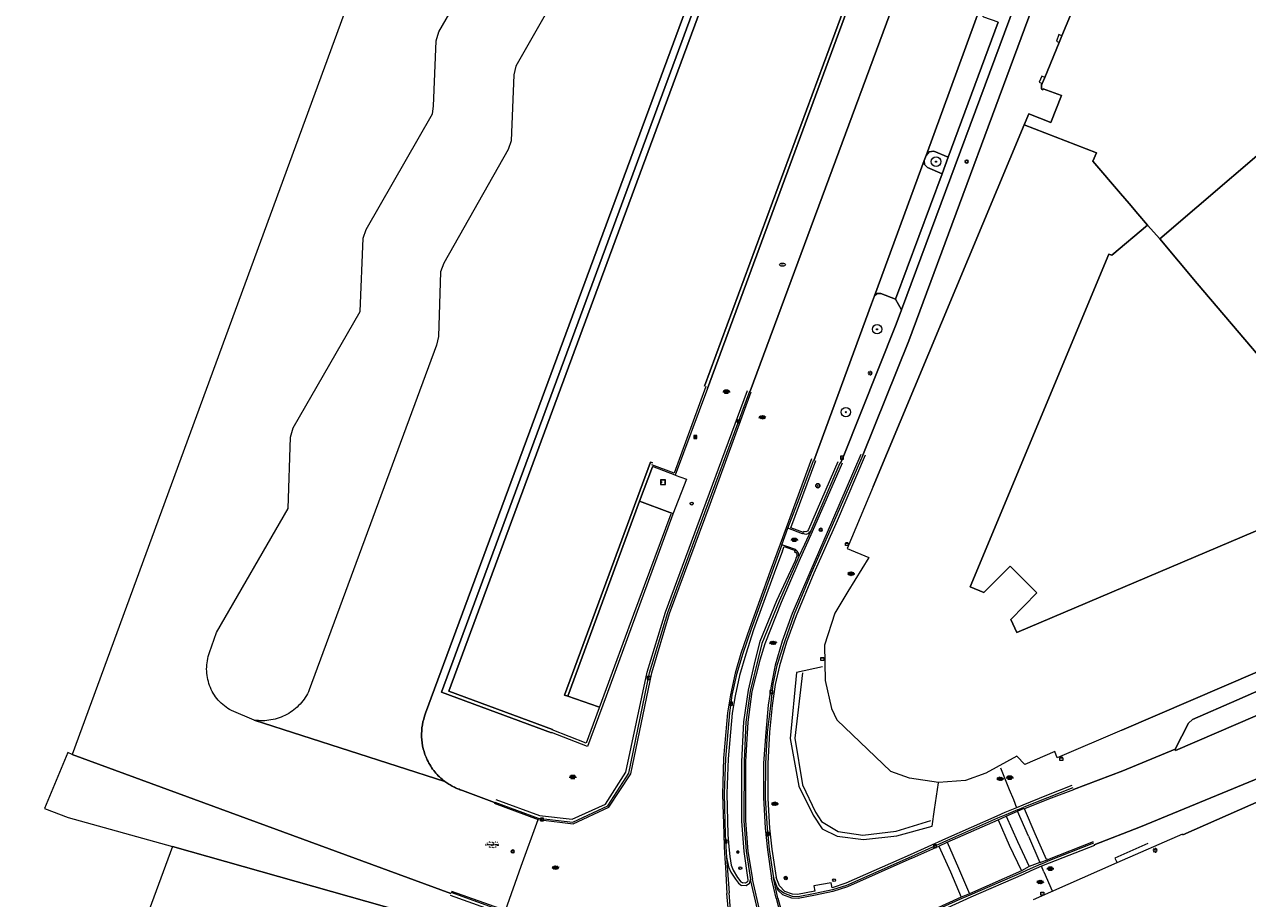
# Model space of a CAD drawing. Header units: metres. Extents: x 187916 to 189411, y 333285 to 334910.
# Tile 61 of 256: x 188072 to 188176, y 334617 to 334691. Entities that reach past the tile are written whole.
import ezdxf
from ezdxf.enums import TextEntityAlignment as Align

# ---------------------------------------------------------------- set-up
doc = ezdxf.new("R2010")
doc.units = ezdxf.units.M
for name, color, linetype, lineweight in [('B-ME-BC-BETONVORM-G', 253, 'Continuous', 18), ('B-ME-GR-BOOM-S', 253, 'Continuous', 25), ('B-ME-IE-MEUBILAIR_WEGMEUBILAIR-S', 253, 'Continuous', 18), ('B-ME-IE-MEUBILAIR_WEGMEUBILAIR_LICHTMAST-S', 253, 'Continuous', 25), ('B-ME-IE-TERREINAFSCHEIDING_KUNSTMATIG_RASTERHEKWERK-G', 253, 'IE-TERREINAFSCHEIDING-KUNSTMATIG-OPEN', 18), ('B-ME-IE-TERREINAFSCHEIDING_NATUURLIJK_HAAG-G', 253, 'IE-TERREINAFSCHEIDING-NATUURLIJK-HAAG', 18), ('B-ME-OG-BEBOUWING_HOOFDGEBOUW-G', 253, 'Continuous', 18), ('B-ME-RI-HWA_KOLK-S', 253, 'Continuous', 25), ('B-ME-RI-PUT_INSPECTIE-S', 253, 'Continuous', 25), ('B-ME-VH-GOOT-G', 253, 'Continuous', 18), ('B-ME-VH-KANTOPSLUITING_ACHTERKANTBAND-G', 253, 'Continuous', 18), ('B-ME-VH-VERHARDING_ASFALT-G', 253, 'Continuous', 18), ('B-ME-VH-VERHARDING_ASFALT-S', 253, 'Continuous', 25), ('B-ME-VH-VERHARDING_BETONSTRAATSTEEN-G', 253, 'Continuous', 18), ('B-ME-VH-VERHARDING_BETONSTRAATSTEEN-S', 253, 'Continuous', 25), ('B-ME-VH-VERHARDING_TEGEL-G', 253, 'Continuous', 18), ('B-ME-VH-VERHARDING_TEGEL-S', 253, 'Continuous', 25), ('B-WE-GR-BEPLANTING_CULTUUR_HEESTERS-GV', 253, 'Continuous', 15), ('B-WE-GR-BOOM-S', 253, 'Continuous', 15), ('B-WE-IE-MEUBILAIR-S', 253, 'Continuous', 15), ('B-WE-IE-TERREINAFSCHEIDING_KUNSTMATIG_MUUR-G', 253, 'IE-TERREINAFSCHEIDING_KUNSTMATIG-SO', 15), ('B-WE-IE-TERREINAFSCHEIDING_KUNSTMATIG_MUUR-GV', 253, 'Continuous', 15), ('B-WE-OG-BEBOUWING-GV', 253, 'Continuous', 15), ('B-WE-OG-TERREIN_ERF-GV', 253, 'Continuous', 15), ('B-WE-VH-GESLOTENVERHARDING_ASFALT-GV', 253, 'Continuous', 15), ('B-WE-VH-GESLOTENVERHARDING_BETON-GV', 253, 'Continuous', 15), ('B-WE-VH-ONVERHARD_ZAND-GV', 253, 'Continuous', 15), ('B-WE-VH-OPENVERHARDING_BETONELEMENT-GV', 253, 'Continuous', 15), ('B-WE-VH-OPENVERHARDING_BETONSTRAATSTEEN-GV', 253, 'Continuous', 15), ('B-WE-VH-OPENVERHARDING_STRAATBAKSTEEN-GV', 253, 'Continuous', 15), ('B-WE-VH-OPENVERHARDING_TEGEL-GV', 253, 'Continuous', 15), ('N-WA-VH-VERHARDING_BETON-S-100', 253, 'Continuous', 25)]:
    doc.layers.add(name, color=color, linetype=linetype, lineweight=lineweight)
doc.styles.add('NLCS-ISO', font='NLCS-ISO.ttf')
doc.linetypes.add('IE-TERREINAFSCHEIDING-KUNSTMATIG-OPEN', pattern='A,7,-1.5,[67,NLCS.SHX,S=0.75,R=0,X=0,Y=0],-1.5', length=10)
doc.linetypes.add('IE-TERREINAFSCHEIDING-NATUURLIJK-HAAG', pattern='A,7,-1.5,[67,NLCS.SHX,S=0.75,R=45,X=0,Y=0],-1.5', length=10)
doc.linetypes.add('IE-TERREINAFSCHEIDING_KUNSTMATIG-SO', pattern='A,4,[82,NLCS.SHX,S=0.75,R=90,X=0,Y=0],4,-2', length=10)

# ---------------------------------------------------------------- blocks, each defined once
blk = doc.blocks.new('SIE-MEUBILAIR_PAAL_LICHTMAST-SO')
for points in [[(-0.62, 0), (-1, 0)], [(-0.71, 0.71), (-0.44, 0.44)], [(0, 1), (0, 0.62)], [(0.44, 0.44), (0.71, 0.71)], [(1, 0), (0.62, 0)], [(-0.71, -0.71), (-0.44, -0.44)], [(0, -0.62), (0, -1)], [(0.44, -0.44), (0.71, -0.71)]]:
    blk.add_lwpolyline(points)
blk.add_circle((0, 0), 0.5)
blk = doc.blocks.new('SIE-MEUBILAIR_PUT_BRANDKRAAN-SO')
blk.add_ellipse((0, 0), major_axis=(1.25, 0), ratio=0.54)
at = {"style": 'NLCS-ISO'}
blk.add_text('bk', height=0.75, dxfattribs=at).set_placement((0.03, 0), align=Align.MIDDLE_CENTER)
blk = doc.blocks.new('SGR-BOOM_GBKN-SO')
at = {"linetype": 'ByBlock', "lineweight": 18}
h = blk.add_hatch(color=0, dxfattribs=at)
h.dxf.hatch_style = 1
edge = h.paths.add_edge_path()
edge.add_arc((0, 0), 0.25, 0, 360)
at = {"color": 0, "linetype": 'ByBlock', "lineweight": 18}
for radius in [2, 0.25]:
    blk.add_circle((0, 0), radius, dxfattribs=at)
at = {"color": 0, "linetype": 'ByBlock', "lineweight": 18, "style": 'NLCS-ISO'}
blk.add_attdef('SOORT', (2.5, 0), '', height=1.5, dxfattribs=at)
blk = doc.blocks.new('SRI-PUT_INSPECTIE-SO')
blk.add_circle((0, 0), 2)
at = {"style": 'NLCS-ISO'}
blk.add_text('I', height=2.5, dxfattribs=at).set_placement((0, 0), align=Align.MIDDLE_CENTER)
blk = doc.blocks.new('SRI-KOLK-SO')
at = {"color": 0, "linetype": 'ByBlock', "lineweight": 18}
blk.add_lwpolyline([(-1.125, -1.125), (1.125, -1.125), (1.125, 1.125), (-1.125, 1.125)], close=True, dxfattribs=at)
at = {"color": 0, "linetype": 'ByBlock', "lineweight": 18, "style": 'NLCS-ISO'}
blk.add_text('k', height=1.5, dxfattribs=at).set_placement((0, 0), align=Align.MIDDLE_CENTER)
blk = doc.blocks.new('SVH-TEGEL_300X300_DUN_LINT_KL-SO')
for p, q in [((-2.2, 1.4), (-2.2, 0)), ((-1.9, 1.5), (1.9, 1.5)), ((-1.5, 1.6), (-1.5, 1.5)), ((-0.8, 1.5), (-0.8, 0)), ((0, 1.8), (0, 1.5)), ((0, 0), (0, -1.5)), ((0.7, 1.5), (0.7, 0)), ((1.5, 1.6), (1.5, 1.5)), ((2.2, 1.4), (2.2, 0)), ((-3.4, 0), (3.4, 0)), ((-3, 0), (-3, -0.8)), ((-1.9, -1.5), (1.9, -1.5)), ((-1.5, 0), (-1.5, -1.5)), ((-0.8, -1.5), (-0.8, -1.8)), ((0.7, -1.5), (0.7, -1.8)), ((1.5, 0), (1.5, -1.5)), ((3, 0), (3, -0.8))]:
    blk.add_line(p, q)
blk = doc.blocks.new('SVH-ASFALT-SO')
at = {"ltscale": 0.1}
for p, q in [((-2.7, 1.3), (-3.5, 2.5)), ((-3.4, 2.2), (-1.8, 4.8)), ((0.4, -0.1), (-2.3, 4.5)), ((-1.9, 0.7), (0.9, 5.6)), ((2.8, -0.2), (-0.5, 5.4)), ((0, 0), (3.3, 5.7)), ((4.9, 0.1), (1.6, 5.7)), ((2.2, -0.2), (5.3, 5.2)), ((6.7, 0.9), (4, 5.6)), ((4.7, 0.1), (7.1, 4.2)), ((7.8, 3), (7.1, 4.2))]:
    blk.add_line(p, q, dxfattribs=at)
at = {"style": 'NLCS-ISO'}
blk.add_attdef('KLEUR', text='', height=1.8, dxfattribs=at).set_placement((9.5, 2.7), align=Align.MIDDLE_LEFT)
at = {"style": 'NLCS-ISO', "flags": 1}
blk.add_attdef('FUNCTIE', text='', height=1.8, dxfattribs=at).set_placement((0.1, -3.6), align=Align.MIDDLE_CENTER)
blk = doc.blocks.new('SIE-WEG_VERKEERSBORD_INFORMATIE-SO')
at = {"linetype": 'ByBlock', "lineweight": 18}
h = blk.add_hatch(color=0, dxfattribs=at)
h.dxf.hatch_style = 1
h.paths.add_polyline_path([(0.3, 0.5), (-0.8, 0.5), (-0.8, 0.2), (-0.3, 0.2), (-0.3, -1.6), (0.3, -1.6)])
h = blk.add_hatch(color=0, dxfattribs=at)
h.dxf.hatch_style = 1
edge = h.paths.add_edge_path()
edge.add_arc((0, 1.2), 0.373, 0, 360)
at = {"color": 0, "linetype": 'ByBlock', "lineweight": 18}
for points in [[(-2, -2), (2, -2), (2, 2), (-2, 2)], [(0.3, 0.5), (-0.8, 0.5), (-0.8, 0.2), (-0.3, 0.2), (-0.3, -1.6), (0.3, -1.6)]]:
    blk.add_lwpolyline(points, close=True, dxfattribs=at)
blk.add_circle((0, 1.2), 0.373, dxfattribs=at)
blk = doc.blocks.new('SIE-WEG_STRAATPOT_WATER-SO')
blk.add_circle((0, 0), 0.4)
at = {"style": 'NLCS-ISO'}
blk.add_text('W', height=0.4, dxfattribs=at).set_placement((-0.21, -0.21))
blk = doc.blocks.new('SVH-BSS_KEIFORMAAT_KEPER-SO')
at = {"ltscale": 0.1}
for p, q in [((-5.3, 0.9), (-4.5, 0)), ((-5.2, 0.7), (-4, 1.9)), ((-5.2, -0.7), (-3, 1.5)), ((-4.8, -1.8), (-3, 0)), ((-4.6, 1.6), (-4.5, 1.5)), ((-3.7, 0.7), (-1.5, -1.5)), ((-3.6, 2.1), (-1.5, 0)), ((-2.5, 2.5), (-1.5, 1.5)), ((-2.2, 0.7), (-0.2, 2.8)), ((-2.2, 2.2), (-1.8, 2.6)), ((-2.2, -0.7), (0, 1.5)), ((-2.2, -2.2), (0, 0)), ((-0.7, 2.2), (1.5, 0)), ((-0.7, 0.7), (1.5, -1.5)), ((0.2, 2.8), (1.5, 1.5)), ((0.7, 2.2), (1.2, 2.7)), ((0.7, 0.7), (2.4, 2.4)), ((0.7, -0.7), (3, 1.5)), ((0.7, -2.2), (3, 0)), ((2.2, 2.2), (4.5, 0)), ((2.2, 0.7), (4.5, -1.5)), ((3.7, 0.7), (4.5, 1.5)), ((3.7, -0.7), (5.2, 0.8)), ((4.2, 1.7), (4.5, 1.5)), ((5.2, 0.7), (5.4, 0.5)), ((-5.7, -0.2), (-4.5, -1.5)), ((-3.9, -2.4), (-3, -1.5)), ((-3.7, -0.7), (-1.5, -3)), ((-3.7, -2.2), (-3.3, -2.7)), ((-1.6, -3.1), (0, -1.5)), ((-0.7, -0.7), (1.5, -3)), ((-0.7, -2.2), (0.2, -3.2)), ((-0.2, -3.2), (0, -3)), ((1.4, -3.1), (3, -1.5)), ((2.2, -0.7), (3.8, -2.4)), ((2.2, -2.2), (2.8, -2.8)), ((3.7, -2.2), (5.6, -0.4)), ((5.2, -0.7), (5.4, -1))]:
    blk.add_line(p, q, dxfattribs=at)
at = {"style": 'NLCS-ISO'}
blk.add_attdef('FORMAAT', text='', height=1.8, dxfattribs=at).set_placement((-5.8, -0.2), align=Align.MIDDLE_RIGHT)
blk.add_attdef('KLEUR', text='', height=1.8, dxfattribs=at).set_placement((5.8, -0.2), align=Align.MIDDLE_LEFT)
at = {"style": 'NLCS-ISO', "flags": 1}
blk.add_attdef('FUNCTIE', text='', height=1.8, dxfattribs=at).set_placement((0.1, -3.6), align=Align.MIDDLE_CENTER)
blk = doc.blocks.new('SIE-WEG_PAAL_VERKEERSBORD-SO')
at = {"color": 0, "linetype": 'ByBlock', "lineweight": 18}
blk.add_circle((0, 0), 1.5, dxfattribs=at)
at = {"color": 0, "linetype": 'ByBlock', "lineweight": 18, "style": 'NLCS-ISO'}
blk.add_text('vb', height=1.5, dxfattribs=at).set_placement((0, 0.1), align=Align.MIDDLE_CENTER)
blk = doc.blocks.new('SIE-MEUBILAIR_KAST-SO')
for points in [[(-1, 1), (1, 1), (1, 0.84), (-1, 0.84)], [(-1, 0.76), (1, 0.76), (1, -1), (-1, -1)]]:
    blk.add_lwpolyline(points, close=True)
blk = doc.blocks.new('SGR-BOOM_01')
at = {"ltscale": 0.1}
h = blk.add_hatch(color=256, dxfattribs=at)
edge = h.paths.add_edge_path()
edge.add_arc((0, 0), 0.15, 0, 360)
for radius in [2.5, 0.045]:
    blk.add_circle((0, 0), radius)
blk.add_circle((0, 0), 0.15, dxfattribs=at)
blk = doc.blocks.new('B-SIE-WEG_LICHTMAST-SO')
at = {"ltscale": 0.1}
for p, q in [((-1.1, 0.6), (-2.2, 1.3)), ((0, 1.3), (0, 2.5)), ((1.1, 0.6), (2.2, 1.3)), ((-1.1, -0.6), (-2.2, -1.3)), ((0, -1.3), (0, -2.5)), ((1.1, -0.6), (2.2, -1.3))]:
    blk.add_line(p, q, dxfattribs=at)
at = {"flags": 128}
for points in [[(-1.2, 0.5), (1.2, 0.5)], [(-1.2, -0.5), (1.2, -0.5)]]:
    blk.add_lwpolyline(points, dxfattribs=at)
at = {"ltscale": 0.1}
blk.add_circle((0, 0), 1.27, dxfattribs=at)
at = {"style": 'NLCS-ISO'}
blk.add_attdef('TYPE', text='', height=1.8, dxfattribs=at).set_placement((0, 2.5), align=Align.BOTTOM_CENTER)
blk = doc.blocks.new('B-SVH-BETONPLAAT_2X2')
for p, q in [((0, 2), (0, 0)), ((2, 2), (0, 2)), ((0, 0), (2, 0)), ((1.95, 1.95), (0.05, 1.95)), ((0.05, 1.95), (0.05, 0.05)), ((0.05, 0.05), (1.95, 0.05)), ((0.52, 1.02), (0.52, 0.99)), ((0.58, 1.02), (0.52, 1.02)), ((0.52, 0.99), (0.58, 0.99)), ((0.58, 0.99), (0.58, 1.02)), ((1.42, 1.02), (1.42, 0.99)), ((1.48, 1.02), (1.42, 1.02)), ((1.42, 0.99), (1.48, 0.99)), ((1.48, 0.99), (1.48, 1.02)), ((1.95, 0.05), (1.95, 1.95)), ((2, 0), (2, 2))]:
    blk.add_line(p, q)
for centre, start, end in [((0.05, 1.95), 90, 180), ((1.95, 1.95), 0, 90), ((1.95, 0.05), 270, 0)]:
    blk.add_arc(centre, 0.001, start, end)
at = {"extrusion": (0, 0, -1)}
blk.add_arc((-0.05, 0.05), 0.001, 270, 0, dxfattribs=at)
blk = doc.blocks.new('SVH-BETON-SO')
for p, q in [((-4, 1.3), (-4.1, 1.1)), ((-4.1, 1.1), (-4, 1)), ((-4, 1.3), (-3.9, 1.2)), ((-3.9, 1.2), (-4, 1)), ((-2.1, 0), (-1.9, 0)), ((-2, -0.2), (-2.1, 0)), ((-2, -0.2), (-1.9, 0)), ((1.3, 1.3), (1.2, 1.1)), ((1.2, 1.1), (1.3, 1)), ((1.3, 1.3), (1.4, 1.2)), ((1.4, 1.2), (1.3, 1)), ((3.2, 0), (3.3, 0)), ((3.2, -0.2), (3.2, 0)), ((3.2, -0.2), (3.3, 0)), ((-4.1, -0.6), (-3.9, -0.6)), ((-4, -0.8), (-4.1, -0.6)), ((-4, -0.8), (-3.9, -0.6)), ((-1, -0.7), (-0.9, -0.6)), ((-1, -0.7), (-0.8, -0.8)), ((-0.9, -0.6), (-0.7, -0.7)), ((-0.8, -0.8), (-0.7, -0.7)), ((1.2, -0.6), (1.3, -0.6)), ((1.2, -0.8), (1.2, -0.6)), ((1.2, -0.8), (1.3, -0.6)), ((1.3, -2.8), (1.2, -3)), ((1.2, -3), (1.2, -3.1)), ((1.3, -2.8), (1.4, -2.9)), ((1.4, -2.9), (1.3, -3.1)), ((4.2, -0.7), (4.3, -0.6)), ((4.2, -0.7), (4.5, -0.8)), ((4.3, -0.6), (4.6, -0.7)), ((4.5, -0.8), (4.6, -0.7))]:
    blk.add_line(p, q)
for centre, radius in [((-5.2, 0), 0.00119), ((-4, 0), 0.00119), ((-2.4, 1.9), 0.00119), ((-2.2, 1.8), 0.00491), ((-1, 1.7), 0.00119), ((0, 0), 0.00119), ((0.3, 1.7), 0.00119), ((1.2, 0), 0.00119), ((2.8, 1.9), 0.00119), ((3, 1.8), 0.00491), ((4.3, 1.7), 0.00119), ((5.2, 0), 0.00119), ((-5.3, -0.4), 0.00119), ((-5.2, -1), 0.00119), ((-3, -0.2), 0.00119), ((-2.4, -2.2), 0.00119), ((-2.2, -2.3), 0.00491), ((-2, -0.6), 0.00119), ((-1, -2.5), 0.00119), ((-0.1, -0.4), 0.00119), ((0, -1), 0.00119), ((0.3, -2.5), 0.00119), ((2.2, -0.2), 0.00119), ((2.8, -2.2), 0.00119), ((3, -2.3), 0.00491), ((3.2, -0.6), 0.00119), ((5.2, -0.4), 0.00119), ((5.3, -1), 0.00119)]:
    blk.add_circle(centre, radius)
at = {"style": 'NLCS-ISO', "flags": 1}
blk.add_attdef('FUNCTIE', text='', height=1.8, dxfattribs=at).set_placement((0.1, -3.6), align=Align.MIDDLE_CENTER)
blk = doc.blocks.new('DTM')
at = {"layer": 'B-ME-BC-BETONVORM-G', "ltscale": 0.2, "flags": 128}
for points in [[(188127.396, 334652.736), (188125.473, 334653.46)], [(188127.396, 334652.736), (188128.346, 334652.406), (188127.179, 334649.434)], [(188112.061, 334624.974), (188115.792, 334623.606)], [(188113.015, 334615.918), (188108.482, 334617.517)]]:
    blk.add_lwpolyline(points, dxfattribs=at)
at = {"layer": 'B-ME-IE-TERREINAFSCHEIDING_KUNSTMATIG_RASTERHEKWERK-G', "ltscale": 0.2, "flags": 128}
for points in [[(188129.989, 334660.225), (188127.297, 334652.915)], [(188127.297, 334652.915), (188125.402, 334653.617)], [(188127.028, 334649.45), (188123.862, 334640.95)], [(188123.862, 334640.95), (188121.347, 334634.119)], [(188121.347, 334634.119), (188119.85, 334630.054)], [(188119.85, 334630.054), (188116.983, 334631.187)]]:
    blk.add_lwpolyline(points, dxfattribs=at)
at = {"layer": 'B-ME-IE-TERREINAFSCHEIDING_NATUURLIJK_HAAG-G', "ltscale": 0.2, "flags": 128}
for points in [[(188138.158, 334636.01), (188137.522, 334630.486)], [(188137.522, 334630.486), (188138.159, 334626.532)], [(188138.159, 334626.532), (188139.253, 334624.214)], [(188139.253, 334624.214), (188139.767, 334623.429)], [(188146.097, 334622.619), (188149.029, 334623.533)], [(188139.767, 334623.429), (188141.172, 334622.582)], [(188141.172, 334622.582), (188143.26, 334622.281)], [(188143.26, 334622.281), (188146.097, 334622.619)]]:
    blk.add_lwpolyline(points, dxfattribs=at)
at = {"layer": 'B-ME-OG-BEBOUWING_HOOFDGEBOUW-G', "ltscale": 0.2, "flags": 128}
for points in [[(188144.146, 334651.781), (188141.954, 334646.529)], [(188141.954, 334646.529), (188143.778, 334645.766)], [(188143.778, 334645.766), (188142.007, 334642.886)], [(188142.007, 334642.886), (188140.902, 334641.052)], [(188140.902, 334641.052), (188140.023, 334638.348)], [(188140.023, 334638.348), (188140.082, 334635.36)], [(188140.082, 334635.36), (188140.618, 334633)], [(188140.618, 334633), (188141.061, 334632.051)], [(188141.061, 334632.051), (188145.646, 334627.67)], [(188165.182, 334631.161), (188159.726, 334628.837)], [(188156.291, 334628.952), (188153.681, 334627.533)], [(188156.969, 334628.251), (188156.291, 334628.952)], [(188159.516, 334629.348), (188156.969, 334628.251)], [(188159.726, 334628.837), (188159.516, 334629.348)], [(188147.222, 334627.093), (188145.646, 334627.67)], [(188149.677, 334626.749), (188147.222, 334627.093)], [(188151.941, 334626.917), (188149.677, 334626.749)], [(188153.681, 334627.533), (188151.941, 334626.917)], [(188167.38, 334621.566), (188164.602, 334620.335)], [(188170.318, 334622.378), (188164.763, 334619.93)], [(188164.763, 334619.93), (188157.679, 334616.806)], [(188164.602, 334620.335), (188164.783, 334619.939)]]:
    blk.add_lwpolyline(points, dxfattribs=at)
at = {"layer": 'B-ME-VH-GOOT-G', "ltscale": 0.2, "flags": 128}
for points in [[(188161.047, 334626.273), (188158.896, 334625.439), (188156.886, 334624.648)], [(188162.8, 334621.59), (188158.925, 334620.092)]]:
    blk.add_lwpolyline(points, dxfattribs=at)
at = {"layer": 'B-ME-VH-KANTOPSLUITING_ACHTERKANTBAND-G', "ltscale": 0.2, "flags": 128}
for points in [[(188112.219, 334625.301), (188115.896, 334623.948), (188118.653, 334623.632), (188121.496, 334624.912), (188123.214, 334627.605), (188125.019, 334636.074), (188126.551, 334641.148), (188130.017, 334650.457), (188133.51, 334659.908)], [(188143.464, 334654.439), (188141.084, 334648.884), (188139.132, 334644.44), (188137.616, 334640.839), (188136.804, 334638.609), (188136.208, 334636.598), (188135.845, 334635.017), (188135.599, 334633.259), (188135.358, 334631.008), (188135.226, 334628.347), (188135.227, 334625.387), (188135.373, 334622.876), (188135.556, 334621.089), (188135.936, 334618.697)], [(188141.141, 334653.854), (188138.664, 334648.139), (188138.582, 334648.012), (188138.444, 334647.945), (188138.254, 334647.97), (188138.245, 334647.879), (188137.172, 334648.268), (188139.281, 334653.965)], [(188136.474, 334646.337), (188135.76, 334644.441), (188134.017, 334639.645), (188133.368, 334637.602), (188132.815, 334635.78), (188132.47, 334634.069), (188132.213, 334632.612), (188131.877, 334628.751), (188131.763, 334625.807), (188131.851, 334622.34), (188131.913, 334621.301), (188132.004, 334620.47), (188132.136, 334619.729), (188132.28, 334619.307), (188132.645, 334618.688), (188132.952, 334618.327), (188133.12, 334618.24)], [(188136.609, 334646.696), (188137.525, 334646.362), (188137.488, 334646.226), (188137.554, 334646.221), (188137.639, 334646.118), (188137.714, 334645.902), (188137.631, 334645.775), (188137.531, 334645.502), (188135.959, 334642.101), (188134.552, 334638.67), (188134.153, 334637.105), (188133.567, 334634.559), (188133.164, 334631.863), (188132.992, 334628.508), (188133.001, 334623.475), (188133.196, 334620.897)], [(188136.474, 334646.337), (188136.609, 334646.696)], [(188160.959, 334626.473), (188158.822, 334625.635), (188156.803, 334624.817), (188156.278, 334624.604), (188155.287, 334624.189), (188154.593, 334623.9), (188150.264, 334621.957), (188147.274, 334620.622), (188141.823, 334618.216), (188140.665, 334617.827), (188140.581, 334618.258), (188139.12, 334617.999), (188139.195, 334617.551), (188137.749, 334617.27), (188137.321, 334617.276), (188136.673, 334617.518), (188136.207, 334617.998), (188135.936, 334618.697)], [(188133.196, 334620.897), (188133.529, 334618.493), (188133.504, 334618.319), (188133.344, 334618.207), (188133.12, 334618.24)], [(188162.879, 334621.397), (188159.026, 334619.906), (188158.388, 334619.645), (188157.483, 334619.256), (188156.833, 334618.954), (188152.418, 334617.037), (188151.734, 334616.723), (188149.491, 334615.721), (188143.968, 334613.296), (188142.844, 334612.796), (188143.016, 334612.384), (188141.655, 334611.765), (188141.464, 334612.177), (188139.637, 334611.374), (188139.064, 334610.934), (188138.738, 334610.339), (188138.634, 334609.644), (188138.815, 334608.936), (188140.286, 334606.196)], [(188101.09, 334572.966), (188104.395, 334571.727), (188105.8, 334571.704), (188106.887, 334572.666), (188111.752, 334580.925), (188115.558, 334587.4), (188115.182, 334587.647), (188115.974, 334588.9), (188116.364, 334588.632), (188118.417, 334592.167), (188120.122, 334596.6), (188119.692, 334596.723), (188120.07, 334598.159), (188120.495, 334598.027), (188121.699, 334605.236), (188121.904, 334610.972), (188121.592, 334611.958), (188120.813, 334612.637), (188115.401, 334614.61), (188115.254, 334614.236), (188113.871, 334614.749), (188114.03, 334615.124), (188112.844, 334615.573), (188108.375, 334617.174)]]:
    blk.add_lwpolyline(points, dxfattribs=at)
at = {"layer": 'B-ME-VH-VERHARDING_ASFALT-G', "ltscale": 0.2, "flags": 128}
for points in [[(188113.015, 334615.918), (188114.354, 334619.666), (188115.792, 334623.606), (188118.747, 334623.246), (188121.763, 334624.637), (188123.642, 334627.483), (188125.4, 334636.004), (188126.906, 334641.04), (188130.346, 334650.285), (188133.811, 334659.796)], [(188138.924, 334654.12), (188136.787, 334648.284), (188136.276, 334646.889), (188135.433, 334644.603), (188133.661, 334639.764), (188132.948, 334637.657), (188132.463, 334635.976), (188132.06, 334634.163), (188131.816, 334632.634), (188131.483, 334628.799), (188131.38, 334625.734), (188131.498, 334622.383), (188131.519, 334621.284), (188131.586, 334620.306), (188131.629, 334619.562), (188131.756, 334617.347)], [(188141.511, 334653.743), (188138.981, 334647.931), (188137.839, 334645.436), (188136.35, 334641.959), (188134.97, 334638.48), (188134.535, 334637.088), (188133.883, 334634.434), (188133.539, 334631.85), (188133.345, 334628.501), (188133.336, 334623.518), (188133.532, 334620.894)], [(188143.105, 334654.499), (188140.697, 334648.94), (188138.77, 334644.514), (188137.295, 334641.027), (188136.428, 334638.683), (188135.857, 334636.659), (188135.526, 334635.093), (188135.245, 334633.276), (188135.045, 334631.006), (188134.869, 334628.361), (188134.85, 334625.466), (188134.996, 334622.876), (188135.204, 334621.031), (188135.547, 334618.646)], [(188161.099, 334626.13), (188158.971, 334625.322)], [(188158.971, 334625.322), (188156.936, 334624.518)], [(188162.753, 334621.73), (188158.887, 334620.203), (188158.853, 334620.254), (188158.798, 334620.223), (188157.855, 334622.387), (188156.936, 334624.518)], [(188133.532, 334620.894), (188133.934, 334618.549)], [(188135.712, 334600.386), (188136.737, 334598.74), (188139.695, 334599.426), (188141.56, 334600.79), (188140.437, 334602.381), (188138.299, 334605.662), (188136.5, 334609.02), (188135.143, 334613.283), (188133.934, 334618.549)], [(188135.927, 334616.962), (188135.547, 334618.646)], [(188133.625, 334605.024), (188132.129, 334613.432), (188131.756, 334617.347)], [(188135.927, 334616.962), (188136.772, 334613.709), (188138.054, 334609.97), (188138.526, 334608.758), (188139.949, 334606.023)]]:
    blk.add_lwpolyline(points, dxfattribs=at)
at = {"layer": 'B-ME-VH-VERHARDING_BETONSTRAATSTEEN-G', "ltscale": 0.2, "flags": 128}
for points in [[(188112.113, 334625.085), (188115.795, 334623.707), (188118.721, 334623.372), (188121.681, 334624.75), (188123.466, 334627.537), (188125.217, 334636.019), (188126.759, 334641.11), (188130.188, 334650.342), (188133.695, 334659.847)], [(188141.315, 334653.765), (188138.858, 334648.03), (188138.338, 334646.869), (188137.856, 334645.848), (188137.687, 334645.455), (188136.173, 334642.083), (188134.719, 334638.492), (188134.391, 334637.117), (188133.727, 334634.466), (188133.357, 334631.851), (188133.211, 334628.536), (188133.202, 334623.498), (188133.378, 334620.915)], [(188143.262, 334654.437), (188140.881, 334648.929), (188138.906, 334644.456), (188137.461, 334640.972), (188136.623, 334638.647), (188135.986, 334636.638), (188135.66, 334635.062), (188135.449, 334633.228), (188135.174, 334630.974), (188135.02, 334628.332), (188135.003, 334625.406), (188135.167, 334622.876), (188135.349, 334621.056), (188135.704, 334618.681)], [(188136.93, 334648.251), (188137.865, 334650.743), (188139.095, 334653.969)], [(188136.418, 334646.854), (188136.93, 334648.251)], [(188136.418, 334646.854), (188135.558, 334644.524), (188133.802, 334639.715), (188133.113, 334637.657), (188132.577, 334635.88), (188132.188, 334634.119), (188131.987, 334632.631), (188131.647, 334628.763), (188131.544, 334625.784), (188131.612, 334622.34), (188131.678, 334621.307), (188131.726, 334620.426), (188131.908, 334619.613), (188132.089, 334619.155), (188132.503, 334618.572), (188132.754, 334618.212), (188133.011, 334618.024)], [(188139.852, 334636.521), (188137.646, 334636.051), (188137.114, 334630.462)], [(188137.114, 334630.462), (188137.858, 334626.413)], [(188154.905, 334627.982), (188155.638, 334626.142), (188156.007, 334625.293), (188156.278, 334624.604)], [(188137.858, 334626.413), (188139.058, 334623.968), (188139.81, 334622.821), (188141.097, 334622.207), (188143.316, 334621.907), (188146.152, 334622.216), (188149.127, 334623.031), (188149.32, 334624.443), (188149.683, 334626.698)], [(188156.342, 334624.419), (188156.886, 334624.648)], [(188157.289, 334622.199), (188156.362, 334624.316), (188156.924, 334624.551)], [(188156.924, 334624.551), (188156.936, 334624.518)], [(188156.342, 334624.419), (188155.357, 334624.01), (188154.676, 334623.714), (188150.345, 334621.799), (188147.358, 334620.435), (188141.886, 334618.027), (188140.695, 334617.644), (188139.226, 334617.337), (188137.779, 334617.077), (188137.309, 334617.097), (188136.577, 334617.361), (188136.275, 334617.6)], [(188150.413, 334621.676), (188154.714, 334623.579)], [(188154.714, 334623.579), (188155.399, 334623.886)], [(188154.714, 334623.579), (188155.66, 334621.437)], [(188155.399, 334623.886), (188156.362, 334624.316)], [(188155.399, 334623.886), (188156.367, 334621.751)], [(188149.712, 334621.352), (188150.413, 334621.676)], [(188150.413, 334621.676), (188151.362, 334619.476)], [(188155.66, 334621.437), (188156.685, 334619.259)], [(188156.367, 334621.751), (188157.357, 334619.617)], [(188157.289, 334622.199), (188158.258, 334619.967)], [(188131.726, 334620.426), (188131.95, 334617.408)], [(188133.378, 334620.915), (188133.767, 334618.537)], [(188147.399, 334620.324), (188149.712, 334621.352)], [(188149.712, 334621.352), (188150.684, 334619.168)], [(188147.399, 334620.324), (188141.965, 334617.9), (188140.734, 334617.501), (188139.263, 334617.204), (188137.803, 334616.926), (188137.262, 334616.948), (188136.481, 334617.225), (188136.06, 334617.616), (188136.001, 334617.91)], [(188158.258, 334619.967), (188157.357, 334619.617), (188156.685, 334619.259), (188152.289, 334617.318), (188151.592, 334617.027), (188149.303, 334616.006), (188143.791, 334613.571), (188142.683, 334613.083), (188141.329, 334612.477), (188139.453, 334611.677), (188138.82, 334611.152), (188138.383, 334610.421), (188138.314, 334610.024)], [(188158.331, 334619.83), (188157.43, 334619.442), (188156.757, 334619.133), (188152.323, 334617.205), (188151.648, 334616.909), (188149.376, 334615.897), (188143.871, 334613.462), (188142.752, 334612.967), (188141.382, 334612.343), (188139.542, 334611.554), (188138.918, 334611.076), (188138.538, 334610.394), (188138.44, 334609.593), (188138.636, 334608.834), (188140.076, 334606.093)], [(188151.362, 334619.476), (188152.289, 334617.318)], [(188158.258, 334619.967), (188158.887, 334620.203)], [(188158.331, 334619.83), (188158.925, 334620.092)], [(188158.578, 334619.17), (188158.388, 334619.645)], [(188133.674, 334618.194), (188133.767, 334618.537)], [(188136.34, 334608.913), (188134.995, 334613.239), (188133.767, 334618.537)], [(188135.704, 334618.681), (188136.001, 334617.91)], [(188136.072, 334616.951), (188135.704, 334618.681)], [(188150.684, 334619.168), (188151.592, 334617.027)], [(188158.578, 334619.17), (188159.302, 334617.567)], [(188101.021, 334572.757), (188104.361, 334571.548), (188105.888, 334571.527), (188107.062, 334572.557), (188111.949, 334580.84), (188115.74, 334587.296), (188116.527, 334588.526), (188118.575, 334592.06), (188120.346, 334596.529), (188120.704, 334598.001), (188121.908, 334605.186), (188122.149, 334610.987), (188121.8, 334612.137), (188120.904, 334612.849), (188115.487, 334614.851), (188114.086, 334615.39), (188112.938, 334615.796), (188108.418, 334617.429)], [(188133.78, 334605.033), (188132.271, 334613.437), (188131.95, 334617.408)], [(188133.674, 334618.194), (188133.403, 334617.991), (188133.011, 334618.024)], [(188136.275, 334617.6), (188136.001, 334617.91)], [(188136.072, 334616.951), (188136.933, 334613.746), (188138.154, 334610.05)]]:
    blk.add_lwpolyline(points, dxfattribs=at)
at = {"layer": 'B-ME-VH-VERHARDING_TEGEL-G', "ltscale": 0.2, "flags": 128}
for points in [[(188130.117, 334660.061), (188127.396, 334652.736)], [(188127.179, 334649.434), (188124.045, 334640.887)], [(188138.858, 334648.03), (188138.786, 334647.945), (188138.622, 334647.777), (188138.432, 334647.717), (188138.19, 334647.799), (188138.162, 334647.768), (188136.93, 334648.251)], [(188136.931, 334646.673), (188136.418, 334646.854)], [(188137.857, 334645.926), (188137.82, 334646.146), (188137.713, 334646.298), (188137.668, 334646.344), (188137.665, 334646.362), (188137.568, 334646.452), (188136.931, 334646.673)], [(188137.857, 334645.926), (188137.856, 334645.848)], [(188124.045, 334640.887), (188121.548, 334634.034)], [(188121.548, 334634.034), (188119.954, 334629.792)], [(188119.954, 334629.792), (188116.913, 334630.967)]]:
    blk.add_lwpolyline(points, dxfattribs=at)
at = {"layer": 'B-WE-GR-BEPLANTING_CULTUUR_HEESTERS-GV', "ltscale": 0.2, "flags": 128}
blk.add_lwpolyline([(188141.369, 334653.741), (188141.596, 334654.261), (188146.094, 334665.51), (188146.543, 334666.719), (188146.035, 334667.638), (188144.796, 334668.092), (188144.484, 334668.103), (188144.25, 334667.899), (188144.008, 334667.24), (188139.127, 334653.957)], dxfattribs=at)
at = {"layer": 'B-WE-IE-TERREINAFSCHEIDING_KUNSTMATIG_MUUR-G', "ltscale": 0.2, "flags": 128}
for points in [[(188160.117, 334689.912), (188159.858, 334690.006), (188159.651, 334689.451), (188159.886, 334689.354)], [(188158.656, 334686.385), (188158.409, 334686.499), (188158.201, 334685.982), (188158.441, 334685.87)]]:
    blk.add_lwpolyline(points, dxfattribs=at)
at = {"layer": 'B-WE-IE-TERREINAFSCHEIDING_KUNSTMATIG_MUUR-GV', "ltscale": 0.2, "flags": 128}
for points in [[(188116.997, 334631.225), (188108.229, 334634.471), (188137.337, 334713.272), (188145.837, 334710.132), (188144.086, 334705.418), (188144.367, 334705.314), (188144.429, 334705.48), (188145.119, 334707.338), (188146.223, 334710.309), (188136.925, 334713.744), (188107.609, 334634.381), (188116.903, 334630.94)], [(188130.112, 334660.063), (188145.39, 334701.432), (188146.316, 334701.101), (188148.176, 334706.194), (188147.894, 334706.297), (188147.211, 334704.426), (188146.136, 334701.484), (188145.211, 334701.814), (188129.868, 334660.27)], [(188125.458, 334653.768), (188125.302, 334653.826), (188118.007, 334634.138), (188118.288, 334634.034), (188124.37, 334650.524), (188125.477, 334653.441)], [(188127.198, 334649.481), (188126.944, 334649.575)]]:
    blk.add_lwpolyline(points, dxfattribs=at)
at = {"layer": 'B-WE-OG-BEBOUWING-GV', "ltscale": 0.2, "flags": 128}
for points in [[(188161.344, 334692.875), (188160.117, 334689.912), (188159.886, 334689.354), (188158.656, 334686.385), (188158.448, 334685.883), (188158.441, 334685.87), (188158.393, 334685.786), (188158.381, 334685.433), (188158.492, 334685.343), (188158.531, 334685.426), (188160.074, 334684.85), (188159.188, 334682.564), (188157.317, 334683.303), (188156.921, 334682.388), (188163.05, 334680.002), (188162.739, 334679.303), (188165.069, 334676.568), (188165.802, 334675.708), (188166.548, 334674.832), (188167.365, 334673.874), (188168.407, 334672.732), (188180.734, 334683.272)], [(188165.176, 334631.174), (188179.681, 334637.385), (188179.233, 334638.513), (188192.638, 334644.059), (188192.726, 334644.109), (188187.327, 334650.444), (188185.929, 334652.085), (188181.35, 334650.056), (188156.298, 334639.418), (188155.781, 334640.518), (188157.982, 334642.778), (188155.723, 334645.043), (188153.511, 334642.823), (188152.348, 334643.28), (188164.076, 334671.447), (188164.34, 334671.35), (188167.365, 334673.874), (188166.548, 334674.832), (188165.802, 334675.708), (188165.069, 334676.568), (188162.739, 334679.303), (188163.05, 334680.002), (188156.921, 334682.388), (188144.135, 334651.786)], [(188171.877, 334591.282), (188174.231, 334589.763), (188179.269, 334597.309), (188178.628, 334598.678), (188177.343, 334601.42), (188175.857, 334604.594), (188175.477, 334605.404), (188173.457, 334609.978), (188196.199, 334620.02), (188208.691, 334625.536), (188210.885, 334626.779), (188225.781, 334636.965), (188230.958, 334640.505), (188224.681, 334649.638), (188223.817, 334650.895), (188203.21, 334636.805), (188170.352, 334622.3)], [(188109.756, 334612.55), (188109.264, 334612.731), (188109.101, 334612.159), (188105.252, 334613.581), (188105.777, 334615.402), (188084.84, 334621.308), (188072.422, 334587.649), (188072.311, 334587.349), (188076.676, 334585.746), (188075.77, 334583.277), (188075.361, 334583.61), (188075.091, 334583.278), (188082.467, 334577.269), (188082.623, 334577.694), (188084.522, 334582.866), (188100.391, 334577.04), (188101.146, 334576.763), (188104.17, 334575.653)]]:
    blk.add_lwpolyline(points, dxfattribs=at)
at = {"layer": 'B-WE-OG-TERREIN_ERF-GV', "ltscale": 0.2, "flags": 128}
for points in [[(188171.566, 334668.943), (188185.929, 334652.085), (188187.327, 334650.444), (188192.726, 334644.109), (188210.642, 334654.226), (188202.754, 334663.691), (188202.68, 334663.78), (188191.851, 334677.039), (188189.865, 334679.471), (188189.797, 334679.554), (188187.855, 334681.883), (188185.871, 334684.262), (188183.832, 334686.706), (188181.849, 334689.085), (188180.516, 334690.683), (188178.619, 334689.119), (188180.734, 334683.272), (188168.407, 334672.732)], [(188185.929, 334652.085), (188171.566, 334668.943), (188168.407, 334672.732), (188167.365, 334673.874), (188164.34, 334671.35), (188164.076, 334671.447), (188152.348, 334643.28), (188153.511, 334642.823), (188155.723, 334645.043), (188157.982, 334642.778), (188155.781, 334640.518), (188156.298, 334639.418), (188181.35, 334650.056)]]:
    blk.add_lwpolyline(points, close=True, dxfattribs=at)
at = {"layer": 'B-WE-VH-GESLOTENVERHARDING_ASFALT-GV', "ltscale": 0.2, "flags": 128}
for points in [[(188144.25, 334667.899), (188148.455, 334679.359), (188148.616, 334679.793), (188153.4, 334692.826), (188158.025, 334705.423), (188162.741, 334718.271), (188165.42, 334725.568), (188166.403, 334728.245), (188159.87, 334730.618), (188152.601, 334711.12)], [(188143.265, 334654.436), (188147.166, 334664.103), (188170.474, 334726.952), (188166.403, 334728.245), (188165.42, 334725.568), (188165.99, 334725.412), (188167.275, 334724.924), (188167.366, 334725.187)], [(188168.141, 334724.848), (188146.543, 334666.719), (188146.094, 334665.51), (188141.596, 334654.261), (188141.369, 334653.741)], [(188152.195, 334709.727), (188133.726, 334659.835)], [(188139.127, 334653.957), (188144.008, 334667.24), (188144.25, 334667.899)], [(188162.857, 334621.453), (188166.778, 334622.985), (188176.418, 334626.956), (188185.953, 334631.175), (188190.305, 334633.357), (188191.678, 334634.294), (188188.635, 334638.322), (188187.411, 334637.396), (188185.457, 334636.273), (188183.402, 334635.348), (188169.719, 334629.446), (188169.69, 334629.56), (188165.261, 334627.726), (188161.089, 334626.156)]]:
    blk.add_lwpolyline(points, dxfattribs=at)
at = {"layer": 'B-WE-VH-GESLOTENVERHARDING_BETON-GV', "ltscale": 0.2, "flags": 128}
for points in [[(188112.302, 334726.984), (188110.916, 334723.216), (188109.872, 334720.38), (188076.338, 334629.108), (188108.39, 334617.354)], [(188087.978, 334637.731), (188088.576, 334639.43), (188094.636, 334649.922), (188094.823, 334655.961), (188095.055, 334656.73), (188100.736, 334666.588), (188100.984, 334672.801), (188101.233, 334673.507), (188106.845, 334683.301), (188106.94, 334683.956), (188107.153, 334689.492), (188107.378, 334690.246), (188113.11, 334700.174), (188113.188, 334700.78), (188113.304, 334706.206), (188113.53, 334706.958), (188119.578, 334720.529)], [(188127.323, 334717.006), (188119.845, 334703.95), (188119.668, 334698), (188119.531, 334697.248), (188113.895, 334687.347), (188113.72, 334686.617), (188113.508, 334681.032), (188113.244, 334680.296), (188107.792, 334670.669), (188107.522, 334669.928), (188107.352, 334664.476), (188107.191, 334663.723), (188096.413, 334634.57)], [(188106.26, 334632.588), (188136.278, 334713.721)], [(188107.892, 334626.824), (188091.752, 334632.014), (188089.822, 334632.816)], [(188091.752, 334632.014), (188107.892, 334626.824)], [(188112.102, 334625.055), (188109.393, 334626.056)]]:
    blk.add_lwpolyline(points, dxfattribs=at)
for points in [[(188087.729, 334636.33, -0.0893184), (188087.978, 334637.731)], [(188087.984, 334634.93, -0.089189), (188087.729, 334636.33)], [(188088.712, 334633.707, -0.0885634), (188087.984, 334634.93)], [(188096.413, 334634.57, -0.0828156), (188095.638, 334633.376)], [(188089.822, 334632.816, -0.0894234), (188088.712, 334633.707)], [(188095.638, 334633.376, -0.0824984), (188094.519, 334632.496)], [(188093.176, 334632.025, -0.0821581), (188091.752, 334632.014)], [(188094.519, 334632.496, -0.0826674), (188093.176, 334632.025)], [(188105.921, 334630.599, -0.1030719), (188106.26, 334632.588)], [(188106.404, 334628.64, -0.1034997), (188105.921, 334630.599)], [(188107.039, 334627.643, -0.059824), (188106.404, 334628.64)], [(188107.892, 334626.824, -0.0598082), (188107.039, 334627.643)], [(188108.241, 334626.585, -0.0203329), (188107.892, 334626.824)], [(188108.61, 334626.376, -0.0242769), (188108.241, 334626.585)], [(188108.995, 334626.199, -0.0242268), (188108.61, 334626.376)], [(188109.393, 334626.056, -0.0232258), (188108.995, 334626.199)]]:
    blk.add_lwpolyline(points, format="xyb", dxfattribs=at)
at = {"layer": 'B-WE-VH-ONVERHARD_ZAND-GV', "ltscale": 0.2, "flags": 128}
blk.add_lwpolyline([(188149.994, 334678.231), (188150.493, 334679.654), (188149.273, 334680.148), (188148.88, 334680.091), (188148.616, 334679.793), (188148.455, 334679.359), (188148.497, 334679.015), (188148.729, 334678.757)], close=True, dxfattribs=at)
at = {"layer": 'B-WE-VH-OPENVERHARDING_BETONELEMENT-GV', "ltscale": 0.2, "flags": 128}
for points in [[(188129.868, 334660.27), (188145.211, 334701.814), (188146.136, 334701.484), (188147.211, 334704.426), (188144.429, 334705.48), (188144.367, 334705.314), (188144.086, 334705.418), (188145.837, 334710.132), (188137.337, 334713.272), (188108.229, 334634.471), (188116.997, 334631.225)], [(188120.897, 334633.147), (188118.288, 334634.034), (188118.007, 334634.138), (188125.302, 334653.826), (188125.458, 334653.768)], [(188125.477, 334653.441), (188124.37, 334650.524), (188126.944, 334649.575), (188127.198, 334649.481)], [(188126.944, 334649.575), (188124.37, 334650.524), (188118.288, 334634.034), (188120.897, 334633.147)]]:
    blk.add_lwpolyline(points, dxfattribs=at)
at = {"layer": 'B-WE-VH-OPENVERHARDING_BETONSTRAATSTEEN-GV', "ltscale": 0.2, "flags": 128}
for points in [[(188136.278, 334713.721), (188106.26, 334632.588)], [(188116.903, 334630.94), (188107.609, 334634.381), (188136.925, 334713.744), (188146.223, 334710.309), (188149.289, 334709.133), (188148.176, 334706.194), (188146.316, 334701.101), (188145.39, 334701.432), (188130.112, 334660.063)], [(188133.726, 334659.835), (188152.195, 334709.727)], [(188109.393, 334626.056), (188112.102, 334625.055)]]:
    blk.add_lwpolyline(points, dxfattribs=at)
blk.add_lwpolyline([(188187.411, 334637.396), (188187.054, 334637.264), (188186.674, 334637.278), (188184.788, 334637.763), (188184.092, 334637.725), (188174.931, 334633.7), (188171.156, 334632.075), (188170.818, 334631.758), (188169.69, 334629.56), (188169.719, 334629.446), (188183.402, 334635.348), (188185.457, 334636.273)], close=True, dxfattribs=at)
for points in [[(188106.26, 334632.588, 0.1030719), (188105.921, 334630.599)], [(188105.921, 334630.599, 0.1034997), (188106.404, 334628.64)], [(188106.404, 334628.64, 0.059824), (188107.039, 334627.643)], [(188107.039, 334627.643, 0.0598082), (188107.892, 334626.824)], [(188107.892, 334626.824, 0.0203329), (188108.241, 334626.585)], [(188108.241, 334626.585, 0.0242769), (188108.61, 334626.376)], [(188108.61, 334626.376, 0.0242268), (188108.995, 334626.199)], [(188108.995, 334626.199, 0.0232258), (188109.393, 334626.056)]]:
    blk.add_lwpolyline(points, format="xyb", dxfattribs=at)
at = {"layer": 'B-WE-VH-OPENVERHARDING_STRAATBAKSTEEN-GV', "ltscale": 0.2, "flags": 128}
for points in [[(188144.135, 334651.786), (188156.921, 334682.388), (188157.317, 334683.303), (188159.188, 334682.564), (188160.074, 334684.85), (188158.531, 334685.426), (188158.492, 334685.343), (188158.381, 334685.433), (188158.393, 334685.786), (188158.441, 334685.87), (188158.448, 334685.883), (188158.656, 334686.385), (188159.886, 334689.354), (188160.117, 334689.912), (188161.344, 334692.875), (188161.602, 334693.499), (188162.809, 334696.412), (188163.037, 334696.962), (188164.489, 334700.465), (188168.196, 334709.376), (188173.109, 334721.595), (188174.076, 334724.803), (188176.781, 334739.387)], [(188173.308, 334750.182), (188173.474, 334747.039), (188173.787, 334743.907), (188173.354, 334736.587), (188171.895, 334731.248), (188170.999, 334728.369), (188170.474, 334726.952), (188147.166, 334664.103), (188143.265, 334654.436)], [(188154.706, 334691.049), (188150.493, 334679.654), (188149.994, 334678.231), (188146.035, 334667.638), (188146.543, 334666.719), (188168.141, 334724.848)]]:
    blk.add_lwpolyline(points, dxfattribs=at)
for points in [[(188153.649, 334692.881), (188153.4, 334692.826), (188148.616, 334679.793), (188148.88, 334680.091), (188149.273, 334680.148), (188150.493, 334679.654), (188154.706, 334691.049), (188153.501, 334691.492), (188153.226, 334691.779), (188153.195, 334692.176), (188153.397, 334692.623)], [(188148.455, 334679.359), (188144.25, 334667.899), (188144.484, 334668.103), (188144.796, 334668.092), (188146.035, 334667.638), (188149.994, 334678.231), (188148.729, 334678.757), (188148.497, 334679.015)]]:
    blk.add_lwpolyline(points, close=True, dxfattribs=at)
at = {"layer": 'B-WE-VH-OPENVERHARDING_TEGEL-GV', "ltscale": 0.2, "flags": 128}
for points in [[(188161.089, 334626.156), (188165.261, 334627.726), (188169.69, 334629.56), (188170.818, 334631.758), (188171.156, 334632.075), (188174.931, 334633.7), (188184.092, 334637.725)], [(188179.681, 334637.385), (188165.176, 334631.174)], [(188170.352, 334622.3), (188203.21, 334636.805), (188223.817, 334650.895), (188224.643, 334651.41)], [(188191.678, 334634.294), (188190.305, 334633.357), (188185.953, 334631.175), (188176.418, 334626.956), (188166.778, 334622.985), (188162.857, 334621.453)], [(188108.39, 334617.354), (188076.338, 334629.108), (188075.986, 334629.28), (188074.002, 334624.54), (188076.009, 334623.784), (188084.84, 334621.308), (188105.777, 334615.402), (188105.252, 334613.581), (188109.101, 334612.159), (188109.264, 334612.731), (188109.756, 334612.55)]]:
    blk.add_lwpolyline(points, dxfattribs=at)
at = {"layer": 'B-ME-GR-BOOM-S', "xscale": 0.07, "yscale": 0.07, "zscale": 0.07}
blk.add_blockref('SGR-BOOM_01', (188139.457, 334651.841), dxfattribs=at)
at = {"layer": 'B-ME-IE-MEUBILAIR_WEGMEUBILAIR-S'}
for name, p, xscale, yscale, zscale in [('SIE-WEG_VERKEERSBORD_INFORMATIE-SO', (188129.094, 334655.971), 0.0625, 0.0625, 0.0625), ('SIE-WEG_STRAATPOT_WATER-SO', (188128.783, 334650.333), 0.3125, 0.3125, 0.3125), ('SIE-MEUBILAIR_KAST-SO', (188141.912, 334646.899), 0.125, 0.125, 0.125), ('SIE-MEUBILAIR_KAST-SO', (188139.829, 334637.192), 0.125, 0.125, 0.125), ('SIE-MEUBILAIR_KAST-SO', (188160.058, 334628.733), 0.125, 0.125, 0.125), ('SIE-WEG_PAAL_VERKEERSBORD-SO', (188132.895, 334619.491), 0.083, 0.083, 0.083), ('SIE-WEG_PAAL_VERKEERSBORD-SO', (188136.735, 334618.68), 0.083, 0.083, 0.083), ('SIE-WEG_PAAL_VERKEERSBORD-SO', (188136.748, 334618.613), 0.083, 0.083, 0.083), ('SIE-WEG_PAAL_VERKEERSBORD-SO', (188140.837, 334618.473), 0.083, 0.083, 0.083), ('SIE-MEUBILAIR_KAST-SO', (188158.463, 334617.336), 0.125, 0.125, 0.125)]:
    blk.add_blockref(name, p, dxfattribs=dict(at, xscale=xscale, yscale=yscale, zscale=zscale))
at = {"layer": 'B-ME-IE-MEUBILAIR_WEGMEUBILAIR_LICHTMAST-S', "xscale": 0.05, "yscale": 0.05, "zscale": 0.05}
blk.add_blockref('B-SIE-WEG_LICHTMAST-SO', (188132.689, 334620.851), dxfattribs=at)
at = {"layer": 'B-ME-RI-HWA_KOLK-S', "xscale": 0.11, "yscale": 0.11, "zscale": 0.11}
for p in [(188132.765, 334657.275), (188141.503, 334654.217), (188125.135, 334635.584), (188135.531, 334634.393), (188132.118, 334633.411), (188116.111, 334623.607), (188135.208, 334622.379), (188131.669, 334621.746), (188149.37, 334621.351)]:
    blk.add_blockref('SRI-KOLK-SO', p, dxfattribs=at)
at = {"layer": 'B-ME-RI-PUT_INSPECTIE-S', "xscale": 0.06250000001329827, "yscale": 0.06250000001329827, "zscale": 0.06250000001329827}
for p in [(188152.056, 334679.267), (188139.708, 334648.116), (188113.637, 334620.902)]:
    blk.add_blockref('SRI-PUT_INSPECTIE-SO', p, dxfattribs=at)
at = {"layer": 'B-ME-VH-VERHARDING_ASFALT-S', "xscale": 0.05, "yscale": 0.05, "zscale": 0.05}
for p in [(188134.655, 334657.496), (188135.58, 334638.416), (188117.157, 334619.395)]:
    blk.add_blockref('SVH-ASFALT-SO', p, dxfattribs=at)
at = {"layer": 'B-ME-VH-VERHARDING_BETONSTRAATSTEEN-S', "xscale": 0.05, "yscale": 0.05, "zscale": 0.05}
for p in [(188142.268, 334644.407), (188154.897, 334627.058), (188135.816, 334624.945), (188158.287, 334618.326)]:
    blk.add_blockref('SVH-BSS_KEIFORMAAT_KEPER-SO', p, dxfattribs=at)
at = {"layer": 'B-ME-VH-VERHARDING_TEGEL-G', "xscale": 0.2, "yscale": 0.2}
blk.add_blockref('B-SVH-BETONPLAAT_2X2', (188126.155, 334651.934), dxfattribs=at)
at = {"layer": 'B-ME-VH-VERHARDING_TEGEL-S', "xscale": 0.084, "yscale": 0.084, "zscale": 0.084}
for p in [(188131.722, 334659.807), (188137.475, 334647.267), (188118.719, 334627.2), (188155.7, 334627.155), (188159.136, 334619.438)]:
    blk.add_blockref('SVH-TEGEL_300X300_DUN_LINT_KL-SO', p, dxfattribs=at)
at = {"layer": 'B-WE-GR-BOOM-S', "xscale": 0.2, "yscale": 0.2, "zscale": 0.2}
for p in [(188149.46, 334679.26), (188144.47, 334665.08), (188141.83, 334658.07)]:
    blk.add_blockref('SGR-BOOM_GBKN-SO', p, dxfattribs=at)
at = {"layer": 'B-WE-IE-MEUBILAIR-S', "xscale": 0.2, "yscale": 0.2, "zscale": 0.2}
for name, p in [('SIE-MEUBILAIR_PUT_BRANDKRAAN-SO', (188136.464, 334670.543)), ('SIE-MEUBILAIR_PAAL_LICHTMAST-SO', (188143.887, 334661.376)), ('SIE-MEUBILAIR_PAAL_LICHTMAST-SO', (188168, 334621))]:
    blk.add_blockref(name, p, dxfattribs=at)
at = {"layer": 'N-WA-VH-VERHARDING_BETON-S-100', "xscale": 0.1, "yscale": 0.1, "zscale": 0.1}
blk.add_blockref('SVH-BETON-SO', (188111.901, 334621.51), dxfattribs=at)

msp = doc.modelspace()

# ---------------------------------------------------------------- block references
msp.add_blockref('DTM', (0, 0))

doc.saveas('drawing.dxf')
